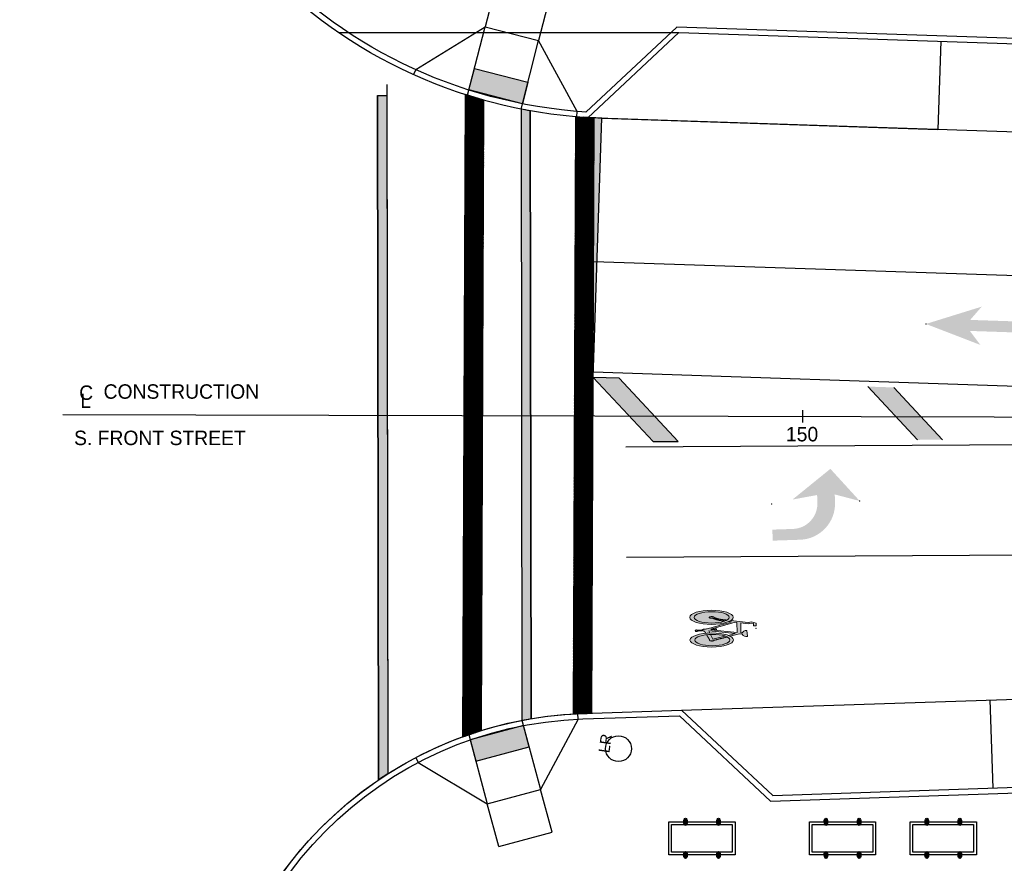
# Model space of a CAD drawing. Header units: feet. Extents: x 0 to 152726, y 0 to 59505.
# Tile 83 of 85: x 152299 to 152388, y 59296 to 59373. Entities that reach past the tile are written whole.
import ezdxf
from ezdxf import colors
from ezdxf.entities.mleader import LeaderData, LeaderLine
from ezdxf.enums import TextEntityAlignment as Align
from ezdxf.math import Vec2, Vec3

# ---------------------------------------------------------------- set-up
doc = ezdxf.new("R2010")
doc.units = ezdxf.units.FT
doc.header["$LTSCALE"] = 0.1
doc.header["$MEASUREMENT"] = 0
doc.layers.add('105523BT002 - PM_P_Cells', color=252, linetype='Continuous', lineweight=13, transparency=0.7)
doc.layers.add('105523BT002 - PM_P_Cells (Construction)', color=252, linetype='Continuous', lineweight=13, transparency=0.7)
for name, color, linetype, lineweight in [('BR_P_Rail_Object', 251, 'Continuous', 30), ('BR_P_Slab_Object', 2, 'Continuous', 30), ('MT_P_Dotted_Line', 252, 'Continuous', 13), ('new FSB deck grid - PV_P_Curb', 1, 'Continuous', 13), ('PM_P_Cells', 1, 'Continuous', 13), ('PM_P_Channelizing_Line', 252, 'Continuous', 30), ('PM_P_CL_Double_Solid', 252, 'Continuous', 13), ('PM_P_Crosswalk', 252, 'Continuous', 30), ('PM_P_Edge_Line', 252, 'Continuous', 13), ('PM_P_Parking_Lot_Stall', 252, 'Continuous', 30), ('PM_P_Stop_Line', 252, 'Continuous', 53), ('PM_P_Transverse_Line', 252, 'Continuous', 30), ('PV_P_Curb_Ramp', 252, 'Continuous', 13), ('PV_P_EOP_Br', 252, 'Continuous', 30), ('VG_P_Cells', 252, 'Continuous', 13)]:
    doc.layers.add(name, color=color, linetype=linetype, lineweight=lineweight)
doc.layers.add('L-ANNO-NOTE', color=30, linetype='Continuous')
doc.layers.add('L-ANNO-STATION', color=253, linetype='Continuous')
doc.layers.add('SC_Scratch1', color=2, linetype='Continuous', lineweight=13, plot=False)
doc.styles.add('Arial', font='arial.ttf')
doc.styles.add('Slanted-Normal LS 0.50', font='font31.shx', dxfattribs={"height": 2})
doc.styles.add('Slanted-Normal LS 0.50_0', font='font31.shx')

# ---------------------------------------------------------------- blocks, each defined once
blk = doc.blocks.new('PM_BIKE6P_1')
at = {"layer": '105523BT002 - PM_P_Cells'}
h = blk.add_hatch(color=256, dxfattribs=at)
edge = h.paths.add_edge_path()
edge.add_ellipse((-4.033, 1.028), major_axis=(1.967, -0.009), ratio=0.326796, start_angle=0, end_angle=360)
edge = h.paths.add_edge_path(flags=16)
edge.add_ellipse((-4.032, 1.024), major_axis=(1.588, 0), ratio=0.323056, start_angle=0, end_angle=360)
at = {"layer": '105523BT002 - PM_P_Cells', "extrusion": (0, 0, -1)}
h = blk.add_hatch(color=256, dxfattribs=at)
edge = h.paths.add_edge_path()
edge.add_ellipse((4.032, 1.024), major_axis=(-1.588, 0), ratio=0.323056, start_angle=0, end_angle=360, ccw=False)
at = {"layer": '105523BT002 - PM_P_Cells'}
h = blk.add_hatch(color=256, dxfattribs=at)
edge = h.paths.add_edge_path()
edge.add_ellipse((-4.684, -0.128), major_axis=(0.176, -0.001), ratio=0.529371, start_angle=90.00001, end_angle=167.17669)
edge.add_line((-4.855, -0.106), (-5.366, -0.146))
edge.add_line((-5.366, -0.146), (-5.37, -0.114))
edge.add_line((-5.37, -0.114), (-5.515, -0.114))
edge.add_line((-5.515, -0.114), (-5.494, -0.255))
edge.add_line((-5.494, -0.255), (-5.35, -0.255))
edge.add_line((-5.35, -0.255), (-5.356, -0.212))
edge.add_line((-5.356, -0.212), (-4.838, -0.172))
edge.add_ellipse((-4.684, -0.128), major_axis=(0.176, -0.001), ratio=0.529371, start_angle=208.69454, end_angle=270)
edge.add_line((-4.684, -0.221), (-4.575, -0.408))
edge.add_ellipse((-4.033, -1.028), major_axis=(1.967, -0.009), ratio=0.326796, start_angle=95.28268, end_angle=106.06631, ccw=False)
edge.add_line((-4.211, -0.387), (-4.3, -0.204))
edge.add_line((-4.3, -0.204), (-1.887, -0.459))
edge.add_line((-1.887, -0.459), (-2.536, -0.617))
edge.add_ellipse((-4.033, -1.028), major_axis=(1.967, -0.009), ratio=0.326796, start_angle=31.49519, end_angle=40.52241, ccw=False)
edge.add_line((-2.354, -0.7), (-1.523, -0.498))
edge.add_line((-1.523, -0.498), (-1.262, -0.526))
edge.add_arc((-0.858, -0.265), 0.48, 212.93377, 277.11295)
edge.add_arc((-0.815, -0.705), 0.0392, 293.41168, 365.22653)
edge.add_line((-0.776, -0.702), (-0.847, -0.2))
edge.add_arc((-0.889, -0.219), 0.0466, 24.03222, 92.4082)
edge.add_arc((-0.878, -0.589), 0.417, 91.87572, 153.82413)
edge.add_line((-1.252, -0.405), (-1.382, -0.391))
edge.add_line((-1.382, -0.391), (-1.382, 0.508))
edge.add_line((-1.382, 0.508), (-0.718, 0.429))
edge.add_line((-0.718, 0.429), (-0.409, 0.489))
edge.add_line((-0.409, 0.489), (-0.224, 0.434))
edge.add_line((-0.224, 0.434), (-0.224, 0.224))
edge.add_line((-0.224, 0.224), (0, 0.224))
edge.add_line((0, 0.224), (0, 0.478))
edge.add_line((0, 0.478), (-0.403, 0.598))
edge.add_line((-0.403, 0.598), (-0.722, 0.537))
edge.add_line((-0.722, 0.537), (-2.29, 0.723))
edge.add_ellipse((-4.033, 1.028), major_axis=(1.967, -0.009), ratio=0.326796, start_angle=323.16411, end_angle=332.44386, ccw=False)
edge.add_line((-2.46, 0.636), (-2.206, 0.606))
edge.add_line((-2.206, 0.606), (-4.466, -0.025))
edge.add_line((-4.466, -0.025), (-4.683, -0.035))
h.paths.add_polyline_path([(-1.731, -0.354), (-4.099, -0.103), (-3.727, -0.103), (-3.727, -0.127), (-3.588, -0.127), (-3.588, -0.013), (-3.727, -0.013), (-3.727, -0.046), (-4.091, -0.046), (-1.89, 0.568), (-1.731, 0.549)], flags=17)
h = blk.add_hatch(color=256, dxfattribs=at)
edge = h.paths.add_edge_path()
edge.add_ellipse((-4.033, -1.028), major_axis=(1.967, -0.009), ratio=0.326796, start_angle=0, end_angle=360)
edge = h.paths.add_edge_path(flags=16)
edge.add_ellipse((-3.968, -1.031), major_axis=(1.588, 0), ratio=0.323056, start_angle=0, end_angle=360)
at = {"layer": '105523BT002 - PM_P_Cells', "extrusion": (0, 0, -1)}
h = blk.add_hatch(color=256, dxfattribs=at)
edge = h.paths.add_edge_path()
edge.add_ellipse((3.968, -1.031), major_axis=(-1.588, 0), ratio=0.323056, start_angle=0, end_angle=360, ccw=False)
at = {"layer": '105523BT002 - PM_P_Cells', "flags": 128}
for points in [[(-4.091, -0.046), (-1.89, 0.568), (-1.731, 0.549), (-1.731, -0.354), (-4.099, -0.103), (-3.727, -0.103), (-3.727, -0.127), (-3.588, -0.127), (-3.588, -0.013), (-3.727, -0.013), (-3.727, -0.046), (-4.091, -0.046)], [(-4.211, -0.387), (-4.3, -0.204), (-1.887, -0.459), (-2.536, -0.617)], [(-4.146, -0.521), (-3.936, -0.957), (-2.803, -0.682)]]:
    blk.add_lwpolyline(points, dxfattribs=at)
blk.add_lwpolyline([(-2.29, 0.723), (-0.722, 0.537), (-0.403, 0.598), (0, 0.478), (0, 0.224), (-0.224, 0.224), (-0.224, 0.434), (-0.409, 0.489), (-0.718, 0.429), (-1.382, 0.508), (-1.382, -0.391), (-1.252, -0.405, -0.277082), (-0.891, -0.172, -0.307525), (-0.847, -0.2), (-0.776, -0.702, -0.324027), (-0.799, -0.741, -0.287592), (-1.262, -0.526), (-1.523, -0.498), (-2.354, -0.7)], format="xyb", dxfattribs=at)
at = {"layer": '105523BT002 - PM_P_Cells'}
for centre, major_axis, ratio in [((-4.033, 1.028), (1.967, -0.009), 0.326796), ((-4.032, 1.024), (1.588, 0), 0.323056), ((-4.033, -1.028), (1.967, -0.009), 0.326796), ((-3.968, -1.031), (1.588, 0), 0.323056)]:
    blk.add_ellipse(centre, major_axis=major_axis, ratio=ratio, dxfattribs=at)
for points, weights, knots in [([(-2.849, 0.682), (-3.02, 0.702), (-3.192, 0.723), (-3.585, 0.793), (-3.952, 0.953), (-4.191, 0.921), (-4.242, 1.003), (-4.293, 1.084), (-4.037, 1.089), (-3.781, 1.095), (-3.815, 1.011), (-3.506, 0.888), (-3.179, 0.829), (-2.919, 0.798), (-2.658, 0.767)], [1, 1, 1, 0.993014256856, 1, 0.645856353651, 1, 0.645856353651, 1, 0.645856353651, 1, 0.994841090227, 1, 1, 1], [0, 0, 0, 0.2, 0.2, 0.4, 0.4, 0.466667, 0.466667, 0.533333, 0.533333, 0.6, 0.6, 0.8, 0.8, 1, 1, 1]), ([(-4.575, -0.408), (-4.63, -0.315), (-4.684, -0.221), (-4.789, -0.22), (-4.838, -0.172), (-5.097, -0.192), (-5.356, -0.212), (-5.353, -0.234), (-5.35, -0.255), (-5.422, -0.255), (-5.494, -0.255), (-5.505, -0.184), (-5.515, -0.114), (-5.443, -0.114), (-5.37, -0.114), (-5.368, -0.13), (-5.366, -0.146), (-5.11, -0.126), (-4.855, -0.106), (-4.824, -0.034), (-4.683, -0.035), (-4.574, -0.03), (-4.466, -0.025), (-3.336, 0.29), (-2.206, 0.606), (-2.333, 0.621), (-2.46, 0.636)], [1, 1, 1, 0.86027318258, 1, 1, 1, 1, 1, 1, 1, 1, 1, 1, 1, 1, 1, 1, 1, 0.781647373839, 1, 1, 1, 1, 1, 1, 1], [0, 0, 0, 0.076923, 0.076923, 0.153846, 0.153846, 0.230769, 0.230769, 0.307692, 0.307692, 0.384615, 0.384615, 0.461538, 0.461538, 0.538462, 0.538462, 0.615385, 0.615385, 0.692308, 0.692308, 0.769231, 0.769231, 0.846154, 0.846154, 0.923077, 0.923077, 1, 1, 1]), ([(-4.493, -0.547), (-4.356, -0.781), (-4.219, -1.014), (-4.331, -1.091), (-4.078, -1.116), (-3.825, -1.141), (-3.814, -1.054), (-3.214, -0.909), (-2.614, -0.763)], [1, 1, 1, 0.632257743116, 1, 0.632257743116, 1, 1, 1], [0, 0, 0, 0.333333, 0.333333, 0.5, 0.5, 0.666667, 0.666667, 1, 1, 1])]:
    blk.add_rational_spline(points, weights, degree=2, knots=knots, dxfattribs=at)
at = {"layer": '105523BT002 - PM_P_Cells (Construction)'}
blk.add_point((0, 0), dxfattribs=at)
blk = doc.blocks.new('PMTHRP')
at = {"layer": '105523BT002 - PM_P_Cells', "extrusion": (0, 0, -1)}
blk.add_hatch(color=256, dxfattribs=at).paths.add_polyline_path([(5, -1.736), (0, 0), (5, 1.736), (4, 0.5), (9.5, 0.5), (9.5, -0.5), (4, -0.5)])
at = {"layer": '105523BT002 - PM_P_Cells (Construction)'}
for p in [(0, 0), (-9.5, 0)]:
    blk.add_point(p, dxfattribs=at)
blk = doc.blocks.new('PMLFTP')
at = {"layer": '105523BT002 - PM_P_Cells'}
blk.add_hatch(color=256, dxfattribs=at).paths.add_polyline_path([(-5.521, -3.333, 0.418865), (-2.24, 0), (-2.24, 0), (-2.24, 0.667), (0, 0), (-2.56, 3), (-6.08, 0.333), (-3.84, 0.667), (-3.84, -0.036, -0.414214), (-6.137, -2.333), (-8, -2.333), (-8, -3.333)])
at = {"layer": '105523BT002 - PM_P_Cells (Construction)'}
for p in [(-8, 0), (0, 0)]:
    blk.add_point(p, dxfattribs=at)
blk = doc.blocks.new('Bridge plan')
at = {"layer": 'BR_P_Rail_Object', "lineweight": -3}
h = blk.add_hatch(color=256, dxfattribs=at)
edge = h.paths.add_edge_path()
edge.add_ellipse((1828098.328, 711501.477), major_axis=(-0.001, 0.325), ratio=0.5, start_angle=0, end_angle=360)
h = blk.add_hatch(color=256, dxfattribs=at)
edge = h.paths.add_edge_path()
edge.add_ellipse((1828101.328, 711501.477), major_axis=(-0.001, 0.325), ratio=0.5, start_angle=0, end_angle=360)
h = blk.add_hatch(color=256, dxfattribs=at)
edge = h.paths.add_edge_path()
edge.add_ellipse((1828111.068, 711501.477), major_axis=(-0.001, 0.325), ratio=0.5, start_angle=0, end_angle=360)
h = blk.add_hatch(color=256, dxfattribs=at)
edge = h.paths.add_edge_path()
edge.add_ellipse((1828114.068, 711501.477), major_axis=(-0.001, 0.325), ratio=0.5, start_angle=0, end_angle=360)
h = blk.add_hatch(color=256, dxfattribs=at)
edge = h.paths.add_edge_path()
edge.add_ellipse((1828120.203, 711501.477), major_axis=(-0.001, 0.325), ratio=0.5, start_angle=0, end_angle=360)
h = blk.add_hatch(color=256, dxfattribs=at)
edge = h.paths.add_edge_path()
edge.add_ellipse((1828123.203, 711501.477), major_axis=(-0.001, 0.325), ratio=0.5, start_angle=0, end_angle=360)
h = blk.add_hatch(color=256, dxfattribs=at)
edge = h.paths.add_edge_path()
edge.add_ellipse((1828098.328, 711498.477), major_axis=(-0.001, 0.325), ratio=0.5, start_angle=0, end_angle=360)
h = blk.add_hatch(color=256, dxfattribs=at)
edge = h.paths.add_edge_path()
edge.add_ellipse((1828101.328, 711498.477), major_axis=(-0.001, 0.325), ratio=0.5, start_angle=0, end_angle=360)
h = blk.add_hatch(color=256, dxfattribs=at)
edge = h.paths.add_edge_path()
edge.add_ellipse((1828111.068, 711498.477), major_axis=(-0.001, 0.325), ratio=0.5, start_angle=0, end_angle=360)
h = blk.add_hatch(color=256, dxfattribs=at)
edge = h.paths.add_edge_path()
edge.add_ellipse((1828114.068, 711498.477), major_axis=(-0.001, 0.325), ratio=0.5, start_angle=0, end_angle=360)
h = blk.add_hatch(color=256, dxfattribs=at)
edge = h.paths.add_edge_path()
edge.add_ellipse((1828120.203, 711498.477), major_axis=(-0.001, 0.325), ratio=0.5, start_angle=0, end_angle=360)
h = blk.add_hatch(color=256, dxfattribs=at)
edge = h.paths.add_edge_path()
edge.add_ellipse((1828123.203, 711498.477), major_axis=(-0.001, 0.325), ratio=0.5, start_angle=0, end_angle=360)
at = {"layer": 'PM_P_Crosswalk', "lineweight": -3}
h = blk.add_hatch(color=256, dxfattribs=at)
edge = h.paths.add_edge_path()
edge.add_line((1828083.424, 711566.098), (1828083.511, 711510.685))
edge.add_arc((1828090.17, 711476.324), 35, 99.58202, 100.96808, ccw=False)
edge.add_line((1828084.344, 711510.836), (1828084.258, 711565.94))
edge.add_arc((1828092.207, 711610.232), 45, 258.74576, 259.82596, ccw=False)
at = {"layer": 'PM_P_Stop_Line', "lineweight": -3}
blk.add_hatch(color=256, dxfattribs=at).paths.add_polyline_path([(1828089.08, 711565.352), (1828088.295, 711541.825), (1828089.961, 711541.769), (1828090.744, 711565.256)])
at = {"layer": 'PM_P_Transverse_Line', "lineweight": -3}
blk.add_hatch(color=256, dxfattribs=at).paths.add_polyline_path([(1828089.961, 711541.769), (1828095.403, 711535.952), (1828097.672, 711535.966), (1828092.317, 711541.691)])
at = {"layer": 'PM_P_Transverse_Line'}
blk.add_hatch(color=256, dxfattribs=at).paths.add_polyline_path([(1828121.637, 711536.123), (1828119.368, 711536.11), (1828114.85, 711540.939), (1828117.206, 711540.861)])
at = {"layer": 'PV_P_Curb_Ramp', "lineweight": -3}
h = blk.add_hatch(dxfattribs=at)
h.set_pattern_fill('DGN_TDOMEP', color=256, angle=165.40686, style=0, pattern_type=2)
h.set_pattern_definition([(284.7698, (1828080.268044, 711567.575343), (0.8256752, -3.04802988), [0.035952, -7.15446]), (345.407, (1828080.2772, 711567.54058), (0.098682, 0.37903), [0.037216, -0.354534]), (43.396, (1828080.313225, 711567.531202), (1.05426906, 0.93968802), [0.036952, -3.658245]), (105.87773, (1828080.340076, 711567.55659), (-0.64392641, 2.19126489), [0.038626, -7.68667]), (165.407, (1828080.3295, 711567.59374), (-0.098682, -0.37903), [0.037216, -0.354534]), (227.50455, (1828080.293492, 711567.60312), (-0.576475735, -0.659359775), [0.037671, -7.496539]), (284.7698, (1828080.218703, 711567.385828), (0.8256752, -3.04802988), [0.035952, -7.15446]), (345.407, (1828080.22787, 711567.35106), (0.098682, 0.37903), [0.037216, -0.354534]), (43.396, (1828080.263884, 711567.341686), (1.05426906, 0.93968802), [0.036952, -3.658245]), (105.87773, (1828080.290735, 711567.367074), (-0.64392641, 2.19126489), [0.038626, -7.68667]), (165.407, (1828080.28017, 711567.40423), (-0.098682, -0.37903), [0.037216, -0.354534]), (227.50455, (1828080.244151, 711567.413603), (-0.576475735, -0.659359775), [0.037671, -7.496539]), (284.7698, (1828080.078488, 711567.624694), (0.8256752, -3.04802988), [0.035952, -7.15446]), (345.407, (1828080.08765, 711567.58993), (0.098682, 0.37903), [0.037216, -0.354534]), (43.396, (1828080.12367, 711567.580554), (1.05426906, 0.93968802), [0.036952, -3.658245]), (105.87773, (1828080.15052, 711567.60594), (-0.64392641, 2.19126489), [0.038626, -7.68667]), (165.407, (1828080.13995, 711567.6431), (-0.098682, -0.37903), [0.037216, -0.354534]), (227.50455, (1828080.103937, 711567.65247), (-0.576475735, -0.659359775), [0.037671, -7.496539]), (284.7698, (1828080.029147, 711567.43518), (0.825675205, -3.04802988), [0.035952, -7.15446]), (345.407, (1828080.0383, 711567.4004), (0.098682, 0.37903), [0.037216, -0.354534]), (43.396, (1828080.07433, 711567.391037), (1.05426906, 0.93968802), [0.036952, -3.658245]), (105.87773, (1828080.10118, 711567.416425), (-0.64392641, 2.19126489), [0.038626, -7.68667]), (165.407, (1828080.0906, 711567.45358), (-0.098682, -0.37903), [0.037216, -0.354534]), (227.50455, (1828080.054595, 711567.462954), (-0.576475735, -0.659359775), [0.037671, -7.496539]), (290.9503, (1828080.23766, 711567.380892), (0.74260882, -1.81223332), [0.016847, -3.352639]), (345.407, (1828080.2437, 711567.36516), (0.098682, 0.37903), [0.01567, -0.37608]), (45.6567, (1828080.25885, 711567.36121), (1.63074435, 1.5990478), [0.01579, -3.142094]), (101.977, (1828080.26988, 711567.3725), (-0.2804296, 0.477734), [0.017517, -0.858314]), (165.407, (1828080.26625, 711567.38964), (-0.098682, -0.37903), [0.01567, -0.37608]), (223.396, (1828080.251085, 711567.393585), (-1.05426906, -0.93968802), [0.018476, -3.676721]), (290.9503, (1828080.048103, 711567.430244), (0.74260882, -1.81223332), [0.016847, -3.352639]), (345.407, (1828080.05413, 711567.4145), (0.098682, 0.37903), [0.01567, -0.37608]), (45.6567, (1828080.06929, 711567.41056), (1.63074435, 1.5990478), [0.015789, -3.142094]), (101.977, (1828080.08033, 711567.42185), (-0.2804296, 0.477734), [0.017517, -0.858314]), (165.407, (1828080.0767, 711567.439), (-0.098682, -0.37903), [0.01567, -0.37608]), (223.396, (1828080.06153, 711567.442937), (-1.05426906, -0.93968802), [0.018476, -3.676721]), (290.9503, (1828080.097444, 711567.61976), (0.74260882, -1.81223332), [0.016847, -3.352639]), (345.407, (1828080.10347, 711567.60403), (0.098682, 0.37903), [0.01567, -0.37608]), (45.6567, (1828080.118633, 711567.600078), (1.63074435, 1.5990478), [0.01579, -3.142094]), (101.977, (1828080.12967, 711567.61137), (-0.2804296, 0.477734), [0.017517, -0.858314]), (165.407, (1828080.12603, 711567.6285), (-0.098682, -0.37903), [0.01567, -0.37608]), (223.396, (1828080.11087, 711567.632453), (-1.05426906, -0.93968802), [0.018476, -3.676721]), (290.9503, (1828080.287, 711567.570408), (0.74260882, -1.8122333), [0.016847, -3.352639]), (345.407, (1828080.29302, 711567.55467), (0.098682, 0.37903), [0.01567, -0.37608]), (45.6567, (1828080.30819, 711567.550726), (1.63074435, 1.5990478), [0.01579, -3.142094]), (101.977, (1828080.31922, 711567.56202), (-0.2804296, 0.477734), [0.017517, -0.858314]), (165.407, (1828080.3156, 711567.57915), (-0.098682, -0.37903), [0.01567, -0.37608]), (223.396, (1828080.300426, 711567.5831), (-1.05426906, -0.93968802), [0.018476, -3.676721])])
h.paths.add_polyline_path([(1828083.549, 711566.583), (1828078.707, 711567.83), (1828079.206, 711569.767), (1828084.048, 711568.52)])
h = blk.add_hatch(dxfattribs=at)
h.set_pattern_fill('DGN_TDOMEP', color=256, angle=197.35922, style=0, pattern_type=2)
h.set_pattern_definition([(316.7222, (1828080.483038, 711504.941682), (2.313635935, -2.14925904), [0.035952, -7.15446]), (17.359, (1828080.5092, 711504.91704), (-0.116858, 0.373828), [0.037216, -0.354534]), (75.3484, (1828080.544733, 711504.92814), (0.39723897, 1.35524832), [0.036952, -3.658245]), (137.8301, (1828080.55408, 711504.96389), (-1.706012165, 1.51848792), [0.038626, -7.68667]), (197.359, (1828080.52545, 711504.98982), (0.116858, -0.373828), [0.037216, -0.354534]), (259.4569, (1828080.48993, 711504.978718), (-0.14019053, -0.864538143), [0.037671, -7.496539]), (316.7222, (1828080.541467, 711504.754769), (2.313635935, -2.14925904), [0.035952, -7.15446]), (17.359, (1828080.56764, 711504.73012), (-0.116858, 0.373828), [0.037216, -0.354534]), (75.34836, (1828080.603162, 711504.741225), (0.39723897, 1.35524832), [0.036952, -3.658245]), (137.8301, (1828080.61251, 711504.776977), (-1.706012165, 1.51848792), [0.038626, -7.68667]), (197.359, (1828080.5839, 711504.8029), (0.116858, -0.373828), [0.037216, -0.354534]), (259.4569, (1828080.54836, 711504.791803), (-0.14019053, -0.864538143), [0.037671, -7.496539]), (316.7222, (1828080.296084, 711504.88324), (2.313635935, -2.14925904), [0.035952, -7.15446]), (17.359, (1828080.32226, 711504.8586), (-0.116858, 0.373828), [0.037216, -0.354534]), (75.34836, (1828080.35778, 711504.8697), (0.39723897, 1.35524832), [0.036952, -3.658245]), (137.8301, (1828080.367127, 711504.905448), (-1.706012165, 1.51848792), [0.038626, -7.68667]), (197.359, (1828080.3385, 711504.93138), (0.116858, -0.373828), [0.037216, -0.354534]), (259.4569, (1828080.302977, 711504.920276), (-0.14019053, -0.864538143), [0.037671, -7.496539]), (316.7222, (1828080.354513, 711504.696327), (2.313635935, -2.14925904), [0.035952, -7.15446]), (17.359, (1828080.3807, 711504.67168), (-0.116858, 0.373828), [0.037216, -0.354534]), (75.34836, (1828080.41621, 711504.682784), (0.39723897, 1.35524832), [0.036952, -3.658245]), (137.8301, (1828080.425556, 711504.718535), (-1.706012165, 1.51848792), [0.038626, -7.68667]), (197.359, (1828080.39693, 711504.74447), (0.116858, -0.373828), [0.037216, -0.354534]), (259.4569, (1828080.361406, 711504.733362), (-0.14019053, -0.864538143), [0.037671, -7.496539]), (322.9027, (1828080.560162, 711504.760613), (1.58915423, -1.14465992), [0.016847, -3.352639]), (17.359, (1828080.5736, 711504.75045), (-0.116858, 0.373828), [0.01567, -0.37608]), (77.6091, (1828080.588557, 711504.755126), (0.53742914, 2.2197862), [0.015789, -3.142094]), (133.929, (1828080.59194, 711504.77055), (-0.490765, 0.2569444), [0.017517, -0.858314]), (197.359, (1828080.5798, 711504.78316), (0.116858, -0.373828), [0.01567, -0.37608]), (255.34836, (1828080.564836, 711504.778488), (-0.39723897, -1.35524832), [0.018476, -3.676721]), (322.9027, (1828080.37321, 711504.70217), (1.58915423, -1.14465992), [0.016847, -3.352639]), (17.359, (1828080.38665, 711504.692), (-0.116858, 0.373828), [0.01567, -0.37608]), (77.6091, (1828080.401603, 711504.696684), (0.53742914, 2.2197862), [0.015789, -3.142094]), (133.9292, (1828080.405, 711504.7121), (-0.490765, 0.2569444), [0.017517, -0.858314]), (197.359, (1828080.39284, 711504.72472), (0.116858, -0.373828), [0.01567, -0.37608]), (255.34836, (1828080.377883, 711504.720046), (-0.39723897, -1.35524832), [0.018476, -3.676721]), (322.9027, (1828080.31478, 711504.889085), (1.58915423, -1.14465992), [0.016847, -3.352639]), (17.359, (1828080.3282, 711504.87892), (-0.116858, 0.373828), [0.01567, -0.37608]), (77.6091, (1828080.343174, 711504.8836), (0.53742914, 2.2197862), [0.015789, -3.142094]), (133.929, (1828080.34656, 711504.89902), (-0.490765, 0.2569444), [0.017517, -0.858314]), (197.359, (1828080.3344, 711504.91164), (0.116858, -0.373828), [0.01567, -0.37608]), (255.34836, (1828080.319453, 711504.90696), (-0.39723897, -1.35524832), [0.018476, -3.676721]), (322.9027, (1828080.501733, 711504.947526), (1.58915423, -1.14465992), [0.016847, -3.352639]), (17.359, (1828080.51517, 711504.93736), (-0.116858, 0.373828), [0.01567, -0.37608]), (77.6091, (1828080.530128, 711504.94204), (0.53742914, 2.2197862), [0.015789, -3.142094]), (133.929, (1828080.53352, 711504.95746), (-0.490765, 0.2569444), [0.017517, -0.858314]), (197.359, (1828080.52136, 711504.97008), (0.116858, -0.373828), [0.01567, -0.37608]), (255.3484, (1828080.506407, 711504.9654), (-0.39723897, -1.35524832), [0.018476, -3.676721])])
h.paths.add_polyline_path([(1828083.641, 711510.201), (1828078.813, 711508.901), (1828079.333, 711506.97), (1828084.161, 711508.27)])
at = {"layer": 'SC_Scratch1', "lineweight": -3}
h = blk.add_hatch(dxfattribs=at)
h.set_pattern_fill('CROSSHATCH', color=256, scale=0.01, angle=81.73928, style=0, pattern_type=2)
h.set_pattern_definition([(126.73928, (1828078.16026, 711509.19938), (-0.06410926, -0.04785397), []), (36.73928, (1828078.16026, 711509.19938), (-0.04785397, 0.06410926), [])])
h.paths.add_polyline_path([(1828078.16, 711509.199), (1828079.829, 711509.762), (1828080.065, 711566.901), (1828078.4, 711567.403)])
h = blk.add_hatch(dxfattribs=at)
h.set_pattern_fill('CROSSHATCH', color=256, scale=0.01, angle=81.73928, style=0, pattern_type=2)
h.set_pattern_definition([(126.73928, (1828090.05804, 711565.29557), (-0.06410926, -0.04785397), []), (36.73928, (1828090.05804, 711565.29557), (-0.04785397, 0.06410926), [])])
h.paths.add_polyline_path([(1828090.058, 711565.296), (1828089.481, 711565.315), (1828088.392, 711565.394), (1828088.169, 711511.267), (1828088.701, 711511.293), (1828089.004, 711511.305), (1828089.396, 711511.318), (1828089.836, 711511.333)])
at = {"layer": 'BR_P_Rail_Object', "lineweight": -3}
for centre in [(1828098.328, 711501.477), (1828101.328, 711501.477), (1828111.068, 711501.477), (1828114.068, 711501.477), (1828120.203, 711501.477), (1828123.203, 711501.477), (1828098.328, 711498.477), (1828101.328, 711498.477), (1828111.068, 711498.477), (1828114.068, 711498.477), (1828120.203, 711498.477), (1828123.203, 711498.477)]:
    blk.add_ellipse(centre, major_axis=(-0.001, 0.325), ratio=0.5, dxfattribs=at)
at = {"layer": 'BR_P_Slab_Object', "lineweight": -3}
for p, q in [((1828089.481, 711565.315), (1828097.726, 711573.028)), ((1828089.481, 711565.315), (1828097.726, 711573.028)), ((1828097.726, 711573.028), (1828175.523, 711570.434)), ((1828097.726, 711573.028), (1828175.523, 711570.434)), ((1828089.004, 711511.305), (1828097.979, 711511.604)), ((1828097.979, 711511.604), (1828106.241, 711503.875)), ((1828106.241, 711503.875), (1828170.354, 711506.012))]:
    blk.add_line(p, q, dxfattribs=at)
at = {"layer": 'BR_P_Slab_Object', "lineweight": -3, "extrusion": (0, 0, -1)}
for centre, radius, start, end in [((-1828092.207, 711610.232), 45, 273.4727, 1.29929), ((-1828090.17, 711476.324), 35, 7.3628, 88.09108)]:
    blk.add_arc(centre, radius, start, end, dxfattribs=at)
at = {"layer": 'MT_P_Dotted_Line', "lineweight": -3}
for p, q in [((1828183.252, 711562.172), (1828089.481, 711565.315)), ((1828097.979, 711511.604), (1828178.083, 711514.274))]:
    blk.add_line(p, q, dxfattribs=at)
at = {"layer": 'new FSB deck grid - PV_P_Curb', "lineweight": -3}
for p, q in [((1828097.535, 711573.534), (1828089.297, 711565.828)), ((1828175.746, 711570.927), (1828097.535, 711573.534))]:
    blk.add_line(p, q, dxfattribs=at)
at = {"layer": 'new FSB deck grid - PV_P_Curb', "lineweight": -3, "flags": 128}
blk.add_lwpolyline([(1828055.54, 711471.004), (1828055.679, 711477.107, -0.397907), (1828089.021, 711510.805), (1828097.789, 711511.097), (1828106.051, 711503.368), (1828170.578, 711505.519), (1828178.307, 711513.781), (1828178.673, 711513.793, -0.429449), (1828209.15, 711483.766, -0.037112), (1828208.746, 711479.412), (1828207.967, 711474.785)], format="xyb", dxfattribs=at)
at = {"layer": 'new FSB deck grid - PV_P_Curb', "lineweight": -3, "extrusion": (0, 0, -1)}
blk.add_arc((-1828092.207, 711610.232), 44.5, 273.74908, 1.29929, dxfattribs=at)
at = {"layer": 'PM_P_Channelizing_Line', "lineweight": -3}
for p, q in [((1828090.022, 711552.273), (1828179.959, 711549.275)), ((1828179.068, 711525.95), (1828092.981, 711525.449))]:
    blk.add_line(p, q, dxfattribs=at)
at = {"layer": 'PM_P_CL_Double_Solid', "lineweight": -3}
for p, q in [((1828089.978, 711542.269), (1828180.292, 711539.258)), ((1828180.402, 711535.981), (1828092.92, 711535.449))]:
    blk.add_line(p, q, dxfattribs=at)
at = {"layer": 'PM_P_Crosswalk', "lineweight": -3}
for p, q in [((1828071.254, 711568.319), (1828071.351, 711505.835)), ((1828070.422, 711567.319), (1828070.519, 711505.287)), ((1828083.424, 711566.098), (1828083.511, 711510.685)), ((1828084.258, 711565.94), (1828084.344, 711510.836)), ((1828071.351, 711505.835), (1828070.519, 711505.287))]:
    blk.add_line(p, q, dxfattribs=at)
at = {"layer": 'PM_P_Crosswalk', "lineweight": -3, "flags": 128}
blk.add_lwpolyline([(1828071.351, 711505.835), (1828070.519, 711505.287), (1828070.422, 711567.319), (1828071.256, 711567.319)], close=True, dxfattribs=at)
blk.add_lwpolyline([(1828083.424, 711566.098), (1828083.511, 711510.685, -0.006048), (1828084.344, 711510.836), (1828084.258, 711565.94, -0.004713)], format="xyb", close=True, dxfattribs=at)
at = {"layer": 'PM_P_Crosswalk', "lineweight": -3}
blk.add_solid([(1828071.351, 711505.835), (1828070.519, 711505.287), (1828071.256, 711567.319), (1828070.422, 711567.319)], dxfattribs=at)
at = {"layer": 'PM_P_Edge_Line', "lineweight": -3}
for p, q in [((1828089.961, 711541.769), (1828090.744, 711565.256)), ((1828090.744, 711565.256), (1828121.208, 711564.24))]:
    blk.add_line(p, q, dxfattribs=at)
at = {"layer": 'PM_P_Parking_Lot_Stall', "lineweight": -3}
for p, q in [((1828121.475, 711572.236), (1828121.208, 711564.24)), ((1828126.23, 711504.541), (1828125.964, 711512.537))]:
    blk.add_line(p, q, dxfattribs=at)
at = {"layer": 'PM_P_Stop_Line', "lineweight": -3, "flags": 128}
blk.add_lwpolyline([(1828089.08, 711565.352), (1828088.295, 711541.825), (1828089.961, 711541.769), (1828090.744, 711565.256)], close=True, dxfattribs=at)
at = {"layer": 'PM_P_Transverse_Line'}
for p, q in [((1828119.368, 711536.11), (1828114.85, 711540.939)), ((1828121.637, 711536.123), (1828117.206, 711540.861))]:
    blk.add_line(p, q, dxfattribs=at)
at = {"layer": 'PM_P_Transverse_Line', "lineweight": -3, "flags": 128}
blk.add_lwpolyline([(1828089.961, 711541.769), (1828095.403, 711535.952), (1828097.672, 711535.966), (1828092.317, 711541.691)], close=True, dxfattribs=at)
at = {"layer": 'PV_P_Curb_Ramp', "lineweight": -3}
for p, q in [((1828081.176, 711577.422), (1828080.179, 711573.548)), ((1828086.018, 711576.175), (1828085.021, 711572.301)), ((1828073.891, 711569.676), (1828080.179, 711573.548)), ((1828078.582, 711567.344), (1828080.179, 711573.548)), ((1828080.179, 711573.548), (1828085.021, 711572.301)), ((1828083.424, 711566.098), (1828085.021, 711572.301)), ((1828088.525, 711565.885), (1828085.021, 711572.301)), ((1828073.891, 711569.676), (1828073.686, 711569.22)), ((1828088.483, 711565.387), (1828088.525, 711565.885)), ((1828088.596, 711510.788), (1828085.2, 711504.405)), ((1828088.596, 711510.788), (1828088.573, 711511.288)), ((1828083.511, 711510.685), (1828085.2, 711504.405)), ((1828078.682, 711509.385), (1828080.372, 711503.105)), ((1828073.886, 711507.305), (1828074.118, 711506.863)), ((1828074.118, 711506.863), (1828080.372, 711503.105)), ((1828080.372, 711503.105), (1828085.2, 711504.405)), ((1828086.24, 711500.542), (1828085.2, 711504.405)), ((1828081.412, 711499.243), (1828080.372, 711503.105)), ((1828081.412, 711499.243), (1828086.24, 711500.542))]:
    blk.add_line(p, q, dxfattribs=at)
at = {"layer": 'PV_P_Curb_Ramp', "lineweight": -3, "flags": 128}
for points in [[(1828083.549, 711566.583), (1828078.707, 711567.83), (1828078.707, 711567.83), (1828079.206, 711569.767), (1828079.206, 711569.767), (1828084.048, 711568.52), (1828083.549, 711566.583)], [(1828083.641, 711510.201), (1828078.813, 711508.901), (1828079.333, 711506.97), (1828084.161, 711508.27), (1828083.641, 711510.201)]]:
    blk.add_lwpolyline(points, dxfattribs=at)
at = {"layer": 'PV_P_EOP_Br', "lineweight": -3}
for p, q in [((1828089.481, 711565.315), (1828097.726, 711573.028)), ((1828089.481, 711565.315), (1828097.726, 711573.028)), ((1828097.726, 711573.028), (1828175.523, 711570.434)), ((1828097.726, 711573.028), (1828175.523, 711570.434)), ((1828089.004, 711511.305), (1828097.979, 711511.604)), ((1828097.979, 711511.604), (1828106.241, 711503.875)), ((1828106.241, 711503.875), (1828170.354, 711506.012))]:
    blk.add_line(p, q, dxfattribs=at)
at = {"layer": 'PV_P_EOP_Br', "lineweight": -3, "extrusion": (0, 0, -1)}
for start in [1.2993, 7.3628]:
    blk.add_arc((-1828090.17, 711476.324), 35, start, 88.09108, dxfattribs=at)
at = {"layer": 'SC_Scratch1', "lineweight": -3}
for p, q in [((1828066.892, 711573.028), (1828097.726, 711573.028)), ((1828078.16, 711509.199), (1828078.4, 711567.403)), ((1828079.829, 711509.762), (1828080.065, 711566.901)), ((1828088.169, 711511.267), (1828088.392, 711565.394)), ((1828089.836, 711511.333), (1828090.058, 711565.284))]:
    blk.add_line(p, q, dxfattribs=at)
at = {"layer": 'SC_Scratch1', "lineweight": -3, "flags": 128}
for points in [[(1828078.16, 711509.199), (1828079.829, 711509.762), (1828080.065, 711566.901), (1828078.4, 711567.403)], [(1828090.058, 711565.296), (1828089.481, 711565.315), (1828088.392, 711565.394), (1828088.169, 711511.267), (1828088.701, 711511.293), (1828089.004, 711511.305), (1828089.396, 711511.318), (1828089.836, 711511.333)]]:
    blk.add_lwpolyline(points, close=True, dxfattribs=at)
at = {"layer": 'VG_P_Cells', "lineweight": -3, "flags": 128}
for points in [[(1828102.826, 711501.477), (1828102.826, 711498.477), (1828096.826, 711498.477), (1828096.826, 711501.477)], [(1828102.576, 711501.227), (1828102.576, 711498.727), (1828097.076, 711498.727), (1828097.076, 711501.227)], [(1828115.566, 711501.477), (1828115.566, 711498.477), (1828109.566, 711498.477), (1828109.566, 711501.477)], [(1828115.316, 711501.227), (1828115.316, 711498.727), (1828109.816, 711498.727), (1828109.816, 711501.227)], [(1828124.701, 711501.477), (1828124.701, 711498.477), (1828118.701, 711498.477), (1828118.701, 711501.477)], [(1828124.451, 711501.227), (1828124.451, 711498.727), (1828118.951, 711498.727), (1828118.951, 711501.227)]]:
    blk.add_lwpolyline(points, close=True, dxfattribs=at)
at = {"layer": 'VG_P_Cells', "lineweight": -3}
blk.add_circle((1828092.264, 711508.115), 1.167, dxfattribs=at)
at = {"layer": 'PM_P_Cells'}
for name, p, rotation in [('PMTHRP', (1828120.125, 711546.616), 178.0906165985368), ('PMLFTP', (1828114.125, 711530.569), 1.908921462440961), ('PM_BIKE6P_1', (1828104.735, 711519.017), 0.3332659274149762)]:
    blk.add_blockref(name, p, dxfattribs=dict(at, rotation=rotation))
at = {"layer": 'VG_P_Cells', "lineweight": -3, "style": 'Slanted-Normal LS 0.50'}
blk.add_text('LR', height=1, rotation=81.62883, dxfattribs=at).set_placement((1828091.057, 711508.595), align=Align.MIDDLE_CENTER)
blk = doc.blocks.new('Trellis Base')
at = {"layer": 'L-ANNO-STATION'}
for points in [[(152302.842, 59337.154), (152507.831, 59336.624)], [(152369.906, 59336.412), (152369.906, 59337.55)]]:
    blk.add_lwpolyline(points, dxfattribs=at)
blk.add_blockref('Bridge plan', (-1675739.063, -652201.263))
at = {"layer": 'L-ANNO-STATION', "attachment_point": 1, "style": 'Slanted-Normal LS 0.50_0'}
for s, insert, char_height in [('C', (152304.314, 59339.778), 1.309), ('CONSTRUCTION', (152306.524, 59339.882), 1.30938), ('L', (152304.42, 59339.037), 1.309), ('150', (152368.375, 59336.017), 1.3094), ('S. FRONT STREET', (152303.849, 59335.679), 1.30938)]:
    blk.add_mtext_dynamic_manual_height_columns(s, width=22.02821, gutter_width=6.547, heights=[0], dxfattribs=dict(at, insert=insert, char_height=char_height))
at = {"layer": 'L-ANNO-NOTE'}
ml = blk.add_multileader_mtext('Standard', dxfattribs=at)
ml.set_content('W. FULTON STREET', color=11, style='Arial')
ml.set_leader_properties()
ml.build(insert=Vec2(0, 0))
ml.multileader.update_dxf_attribs({"has_dogleg": 0, "dogleg_length": 0.36, "arrow_head_size": 1.25, "scale": 10})
ctx = ml.context
ctx.base_point, ctx.scale, ctx.char_height, ctx.arrow_head_size, ctx.landing_gap_size, ctx.plane_origin, ctx.plane_x_axis, ctx.plane_y_axis = Vec3(152302.676, 59405.683), 10, 1.25, 1.25, 0.5, Vec3(152306.817, 59400.886), Vec3(0.026785, 0.999641), Vec3(-0.999641, 0.026785)
notes = []
notes.append((ctx, [(0, (0, 0, 0), (0, 0), (1, 0), 1, [])]))
ctx.mtext.insert, ctx.mtext.text_direction, ctx.mtext.rotation, ctx.mtext.flow_direction = Vec3(152302.054, 59406.2), Vec3(0.026785, 0.999641), 1.544008, 5
ml = blk.add_multileader_mtext('Standard', dxfattribs=at)
ml.set_content('W. LIVINGSTON AVENUE', color=11, style='Arial')
ml.set_leader_properties()
ml.build(insert=Vec2(0, 0))
ml.multileader.update_dxf_attribs({"has_dogleg": 0, "dogleg_length": 0.36, "arrow_head_size": 1.25, "scale": 10})
ctx = ml.context
ctx.base_point, ctx.scale, ctx.char_height, ctx.arrow_head_size, ctx.landing_gap_size, ctx.plane_origin, ctx.plane_x_axis, ctx.plane_y_axis = Vec3(152493.433, 59387.87), 10, 1.25, 1.25, 0.5, Vec3(152496.482, 59382.314), Vec3(0.234739, 0.972058), Vec3(-0.972058, 0.234739)
notes.append((ctx, [(0, (0, 0, 0), (0, 0), (1, 0), 1, [])]))
ctx.mtext.insert, ctx.mtext.text_direction, ctx.mtext.rotation, ctx.mtext.flow_direction = Vec3(152492.933, 59388.505), Vec3(0.234739, 0.972058), 1.333846, 5
ml = blk.add_multileader_mtext('Standard', dxfattribs=at)
ml.set_content('S. FRONT STREET', color=11, style='Arial')
ml.set_leader_properties()
ml.build(insert=Vec2(0, 0))
ml.multileader.update_dxf_attribs({"has_dogleg": 0, "dogleg_length": 0.36, "arrow_head_size": 1.25, "scale": 10})
ctx = ml.context
ctx.base_point, ctx.scale, ctx.char_height, ctx.arrow_head_size, ctx.landing_gap_size, ctx.plane_origin = Vec3(152391.698, 59316.602), 10, 1.25, 1.25, 0.5, Vec3(152387.013, 59312.335)
notes.append((ctx, [(0, (0, 0, 0), (0, 0), (1, 0), 1, [])]))
ctx.mtext.insert, ctx.mtext.flow_direction = Vec3(152392.198, 59317.238), 5
for ctx, leaders in notes:
    for number, flags, end, landing, length, lines in leaders:
        leader = LeaderData()
        leader.index, (leader.has_last_leader_line, leader.has_dogleg_vector, leader.attachment_direction) = number, flags
        leader.last_leader_point, leader.dogleg_vector, leader.dogleg_length = Vec3(end), Vec3(landing), length
        for number, points, colour, breaks in lines:
            line = LeaderLine()
            line.index, line.vertices, line.color, line.breaks = number, Vec3.list(points), colors.encode_raw_color(colour), breaks
            leader.lines.append(line)
        ctx.leaders.append(leader)

msp = doc.modelspace()

# ---------------------------------------------------------------- block references
msp.add_blockref('Trellis Base', (0, 0))

# ---------------------------------------------------------------- next in the draw order: leaders
at = {"layer": 'L-ANNO-NOTE'}
ml = msp.add_multileader_mtext('Standard', dxfattribs=at)
ml.set_content('VERTICAL PANEL MODULE ON BACK OF TRELLIS, TYP OF 5', color=11, style='Arial')
ml.set_leader_properties()
ml.build(insert=Vec2(0, 0))
ml.multileader.update_dxf_attribs({"has_dogleg": 0, "dogleg_length": 0.36, "arrow_head_size": 1.25, "scale": 10})
ctx = ml.context
ctx.base_point, ctx.scale, ctx.char_height, ctx.arrow_head_size, ctx.landing_gap_size, ctx.plane_origin = Vec3(152474.858521, 59417.318041), 10, 1.25, 1.25, 0.5, Vec3(152470.173305, 59413.050631)
notes = []
notes.append((ctx, [(0, (0, 0, 0), (0, 0), (1, 0), 1, [])]))
ctx.mtext.insert, ctx.mtext.width, ctx.mtext.flow_direction = Vec3(152475.358521, 59417.9537), 25.03212493, 5
ctx.mtext.has_bg_fill, ctx.mtext.bg_color, ctx.mtext.bg_scale_factor, ctx.mtext.bg_transparency, ctx.mtext.use_window_bg_color = 1, -1027028792, 1.5, 0, 1
for ctx, leaders in notes:
    for number, flags, end, landing, length, lines in leaders:
        leader = LeaderData()
        leader.index, (leader.has_last_leader_line, leader.has_dogleg_vector, leader.attachment_direction) = number, flags
        leader.last_leader_point, leader.dogleg_vector, leader.dogleg_length = Vec3(end), Vec3(landing), length
        for number, points, colour, breaks in lines:
            line = LeaderLine()
            line.index, line.vertices, line.color, line.breaks = number, Vec3.list(points), colors.encode_raw_color(colour), breaks
            leader.lines.append(line)
        ctx.leaders.append(leader)

doc.saveas('drawing.dxf')
